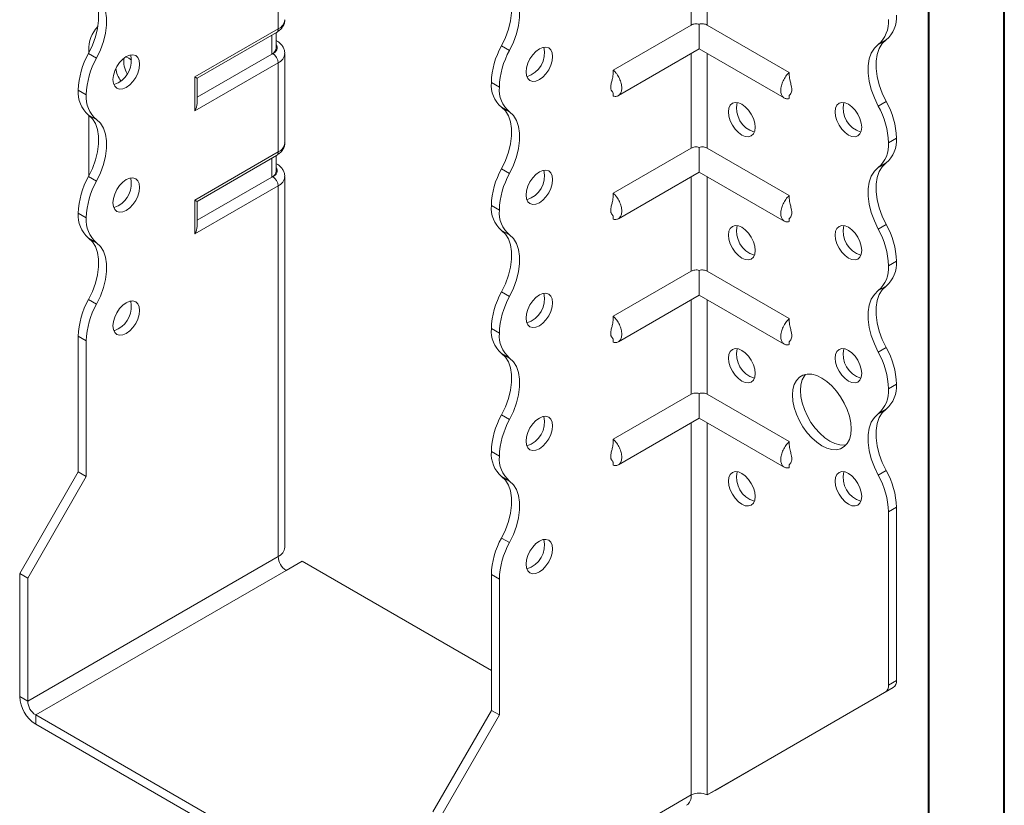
# Model space of a CAD drawing. Header units: millimetres. Extents: x 0 to 210, y 0 to 297.
# Tile 3 of 6: x 145 to 210, y 55 to 107. Entities that reach past the tile are written whole.
import ezdxf

# ---------------------------------------------------------------- set-up
doc = ezdxf.new("R2010")
doc.units = ezdxf.units.MM

msp = doc.modelspace()

# ---------------------------------------------------------------- linework, layer by layer
at = {"color": 7, "linetype": 'Continuous', "lineweight": 40}
for p, q in [((210.079, 0.215), (210.079, 297.215)), ((205.079, 5.215), (205.079, 292.215))]:
    msp.add_line(p, q, dxfattribs=at)
at = {"color": 7, "linetype": 'Continuous', "lineweight": 15}
for p, q in [((189.31, 112.863), (189.31, 106.587)), ((190.37, 106.587), (190.37, 112.863)), ((161.909, 106.333), (161.909, 112.253)), ((189.31, 106.587), (184.137, 103.601)), ((189.84, 106.642), (189.84, 105.004)), ((190.37, 106.587), (195.815, 103.444)), ((156.383, 103.143), (161.909, 106.333)), ((156.53, 103.058), (161.806, 106.104)), ((161.49, 104.662), (161.49, 105.922)), ((161.783, 105.07), (161.783, 106.091)), ((161.806, 105.541), (161.783, 105.555)), ((161.806, 105.541), (161.783, 105.552)), ((176.727, 105.216), (177.257, 104.91)), ((202.246, 105.604), (201.716, 105.298)), ((149.326, 104.703), (149.857, 104.397)), ((149.358, 104.904), (149.358, 104.763)), ((161.49, 104.662), (156.53, 101.799)), ((161.556, 104.7), (161.49, 104.662)), ((162.349, 98.78), (162.349, 104.7)), ((184.475, 101.907), (189.84, 105.004)), ((189.31, 104.698), (189.31, 98.422)), ((189.84, 105.004), (195.477, 101.75)), ((190.37, 98.422), (190.37, 104.698)), ((161.909, 104.088), (156.383, 100.898)), ((161.909, 98.168), (161.909, 104.088)), ((156.383, 100.898), (156.383, 103.143)), ((156.53, 101.39), (156.53, 103.058)), ((176.582, 102.479), (176.052, 102.785)), ((176.052, 102.784), (176.052, 102.785)), ((176.052, 102.784), (176.582, 102.478)), ((149.182, 101.966), (148.651, 102.273)), ((148.651, 102.271), (148.651, 102.273)), ((148.651, 102.271), (149.182, 101.965)), ((149.182, 101.965), (149.182, 101.966)), ((176.582, 102.478), (176.582, 102.479)), ((184.137, 102.096), (184.137, 101.873)), ((195.815, 101.933), (195.815, 101.716)), ((201.716, 101.215), (202.246, 101.521)), ((149.857, 100.315), (149.326, 100.621)), ((149.358, 100.597), (149.358, 96.598)), ((177.257, 100.827), (176.727, 101.134)), ((202.922, 99.09), (202.391, 98.784)), ((202.391, 98.783), (202.922, 99.089)), ((202.391, 98.784), (202.391, 98.783)), ((202.922, 99.09), (202.922, 99.089)), ((156.383, 94.978), (161.909, 98.168)), ((189.31, 98.422), (184.137, 95.436)), ((189.84, 98.476), (189.84, 96.839)), ((190.37, 98.422), (195.815, 95.279)), ((156.53, 94.893), (161.806, 97.939)), ((161.49, 96.496), (161.49, 97.756)), ((161.783, 96.905), (161.783, 97.925)), ((161.806, 97.376), (161.783, 97.389)), ((161.806, 97.376), (161.783, 97.387)), ((202.247, 97.439), (201.716, 97.133)), ((176.727, 97.051), (177.257, 96.744)), ((184.475, 93.742), (189.84, 96.839)), ((189.84, 96.839), (195.477, 93.584)), ((149.326, 96.537), (149.857, 96.231)), ((161.49, 96.496), (156.53, 93.633)), ((161.556, 96.535), (161.49, 96.496)), ((162.349, 71.936), (162.349, 96.535)), ((189.31, 96.533), (189.31, 90.257)), ((190.37, 90.257), (190.37, 96.533)), ((161.909, 95.922), (156.383, 92.732)), ((161.909, 71.324), (161.909, 95.922)), ((156.383, 92.732), (156.383, 94.978)), ((156.53, 93.225), (156.53, 94.893)), ((149.182, 93.801), (148.651, 94.107)), ((148.651, 94.107), (149.182, 93.801)), ((148.651, 94.107), (148.651, 94.107)), ((176.582, 94.313), (176.052, 94.619)), ((176.052, 94.619), (176.582, 94.313)), ((176.052, 94.619), (176.052, 94.619)), ((176.582, 94.313), (176.582, 94.313)), ((149.182, 93.801), (149.182, 93.801)), ((184.137, 93.93), (184.137, 93.708)), ((195.815, 93.768), (195.815, 93.551)), ((177.257, 92.662), (176.727, 92.968)), ((201.716, 93.049), (202.247, 93.355)), ((149.857, 92.149), (149.326, 92.455)), ((202.922, 90.925), (202.391, 90.619)), ((202.391, 90.618), (202.922, 90.924)), ((202.922, 90.925), (202.922, 90.924)), ((189.31, 90.257), (184.137, 87.271)), ((189.84, 90.311), (189.84, 88.673)), ((190.37, 90.257), (195.815, 87.114)), ((202.391, 90.619), (202.391, 90.618)), ((176.727, 88.885), (177.257, 88.579)), ((202.247, 89.273), (201.716, 88.967)), ((149.326, 88.372), (149.857, 88.066)), ((152.152, 88.223), (152.122, 88.277)), ((184.475, 85.576), (189.84, 88.673)), ((189.31, 88.367), (189.31, 82.091)), ((189.84, 88.673), (195.477, 85.419)), ((190.37, 82.091), (190.37, 88.367)), ((176.582, 86.149), (176.052, 86.455)), ((176.052, 86.453), (176.052, 86.455)), ((176.052, 86.453), (176.582, 86.147)), ((149.182, 85.635), (148.651, 85.941)), ((148.651, 76.939), (148.651, 85.941)), ((149.182, 76.633), (149.182, 85.635)), ((176.582, 86.147), (176.582, 86.149)), ((184.137, 85.765), (184.137, 85.542)), ((195.815, 85.602), (195.815, 85.385)), ((201.716, 84.884), (202.247, 85.19)), ((177.257, 84.497), (176.727, 84.803)), ((202.922, 82.76), (202.391, 82.454)), ((202.391, 82.452), (202.922, 82.759)), ((202.391, 82.454), (202.391, 82.452)), ((202.922, 82.76), (202.922, 82.759)), ((189.31, 82.091), (184.137, 79.105)), ((189.84, 82.146), (189.84, 80.508)), ((190.37, 82.091), (195.815, 78.948)), ((202.247, 81.108), (201.716, 80.802)), ((176.727, 80.719), (177.257, 80.413)), ((184.475, 77.411), (189.84, 80.508)), ((189.84, 80.508), (195.477, 77.254)), ((189.31, 80.202), (189.31, 55.506)), ((190.37, 55.506), (190.37, 80.202)), ((176.582, 77.983), (176.052, 78.289)), ((176.052, 78.289), (176.582, 77.983)), ((176.052, 78.289), (176.052, 78.289)), ((176.582, 77.983), (176.582, 77.983)), ((184.137, 77.6), (184.137, 77.377)), ((195.815, 77.437), (195.815, 77.22)), ((144.762, 70.203), (148.651, 76.939)), ((145.292, 69.897), (149.182, 76.633)), ((149.182, 76.633), (148.651, 76.939)), ((177.257, 76.331), (176.727, 76.637)), ((201.716, 76.718), (202.247, 77.024)), ((202.922, 74.594), (202.391, 74.288)), ((202.922, 74.594), (202.922, 63.092)), ((202.391, 74.288), (202.391, 62.786)), ((176.727, 72.554), (177.257, 72.248)), ((161.909, 71.324), (145.292, 61.731)), ((162.44, 70.405), (163.5, 71.018)), ((176.052, 63.772), (163.5, 71.018)), ((144.762, 70.203), (145.292, 69.897)), ((144.762, 62.037), (144.762, 70.203)), ((145.292, 61.731), (145.292, 69.897)), ((145.823, 60.813), (162.44, 70.405)), ((176.582, 69.817), (176.052, 70.123)), ((176.052, 61.121), (176.052, 70.123)), ((176.582, 60.815), (176.582, 69.817)), ((202.391, 62.786), (202.922, 63.092)), ((190.37, 55.506), (202.184, 62.328)), ((190.901, 55.812), (202.715, 62.634)), ((202.715, 62.634), (202.184, 62.328)), ((144.762, 62.037), (145.292, 61.731)), ((171.632, 45.913), (145.823, 60.813)), ((145.823, 60.813), (145.823, 60.2)), ((172.162, 54.385), (176.052, 61.121)), ((172.693, 54.079), (176.582, 60.815)), ((176.052, 61.121), (176.582, 60.815)), ((171.632, 45.301), (145.823, 60.2)), ((190.37, 55.506), (190.901, 55.812)), ((172.693, 45.913), (189.31, 55.506)), ((189.31, 55.506), (189.31, 55.506))]:
    msp.add_line(p, q, dxfattribs=at)
at = {"color": 7, "linetype": 'Continuous', "lineweight": 15, "flags": 128}
for points in [[(176.727, 105.216), (176.986, 105.761), (177.187, 106.316), (177.324, 106.865), (177.393, 107.394), (177.393, 107.89), (177.324, 108.34), (177.187, 108.731), (176.986, 109.054), (176.727, 109.299)], [(149.326, 108.786), (149.586, 108.541), (149.787, 108.218), (149.924, 107.827), (149.993, 107.377), (149.993, 106.881), (149.924, 106.352), (149.787, 105.802), (149.586, 105.248), (149.326, 104.703)], [(149.857, 104.397), (150.116, 104.942), (150.317, 105.496), (150.454, 106.045), (150.523, 106.575), (150.523, 107.071), (150.454, 107.521), (150.317, 107.912), (150.116, 108.234), (149.857, 108.48)], [(177.257, 104.91), (177.517, 105.455), (177.718, 106.009), (177.854, 106.559), (177.924, 107.088), (177.924, 107.584), (177.854, 108.034), (177.717, 108.425), (177.517, 108.747), (177.257, 108.993)], [(201.716, 101.215), (201.457, 101.76), (201.256, 102.314), (201.119, 102.864), (201.049, 103.393), (201.049, 103.889), (201.119, 104.339), (201.256, 104.73), (201.457, 105.052), (201.716, 105.298)], [(202.246, 105.604), (201.987, 105.358), (201.786, 105.036), (201.649, 104.645), (201.58, 104.195), (201.58, 103.699), (201.649, 103.17), (201.786, 102.621), (201.987, 102.066), (202.246, 101.521)], [(151.833, 104.497), (151.604, 104.33), (151.391, 104.105), (151.208, 103.837), (151.068, 103.545), (150.979, 103.247), (150.949, 102.966), (150.979, 102.719), (151.068, 102.524), (151.208, 102.394), (151.391, 102.337), (151.604, 102.358), (151.833, 102.455), (152.062, 102.622), (152.275, 102.847), (152.458, 103.115), (152.599, 103.408), (152.687, 103.705), (152.717, 103.986), (152.687, 104.233), (152.599, 104.428), (152.458, 104.559), (152.275, 104.615), (152.062, 104.594), (151.833, 104.497)], [(179.234, 105.01), (179.005, 104.843), (178.792, 104.618), (178.609, 104.35), (178.468, 104.058), (178.38, 103.76), (178.35, 103.479), (178.38, 103.232), (178.468, 103.037), (178.609, 102.907), (178.792, 102.85), (179.005, 102.871), (179.234, 102.968), (179.462, 103.135), (179.675, 103.36), (179.859, 103.628), (179.999, 103.921), (180.087, 104.218), (180.117, 104.499), (180.087, 104.746), (179.999, 104.941), (179.859, 105.072), (179.675, 105.128), (179.462, 105.107), (179.234, 105.01)], [(152.187, 104.27), (152.01, 104.393), (151.809, 104.482)], [(151.303, 102.762), (151.074, 102.664), (151.002, 102.649)], [(156.383, 103.143), (156.439, 103.111), (156.483, 103.085), (156.513, 103.068), (156.528, 103.06), (156.53, 103.058)], [(191.785, 100.824), (191.815, 101.071), (191.903, 101.266), (192.044, 101.396), (192.227, 101.453), (192.44, 101.432), (192.669, 101.335), (192.897, 101.168), (193.111, 100.943), (193.294, 100.675), (193.434, 100.382), (193.522, 100.085), (193.552, 99.804), (193.522, 99.557), (193.434, 99.362), (193.294, 99.231), (193.111, 99.175), (192.897, 99.196), (192.669, 99.293), (192.44, 99.46), (192.227, 99.685), (192.044, 99.953), (191.903, 100.245), (191.815, 100.543), (191.785, 100.824)], [(198.856, 100.825), (198.886, 101.072), (198.974, 101.267), (199.115, 101.397), (199.298, 101.454), (199.511, 101.433), (199.74, 101.335), (199.968, 101.168), (200.182, 100.943), (200.365, 100.675), (200.505, 100.383), (200.593, 100.086), (200.624, 99.804), (200.593, 99.558), (200.505, 99.362), (200.365, 99.232), (200.182, 99.176), (199.968, 99.197), (199.74, 99.294), (199.511, 99.461), (199.298, 99.686), (199.115, 99.954), (198.974, 100.246), (198.886, 100.543), (198.856, 100.825)], [(149.326, 100.621), (149.586, 100.375), (149.787, 100.053), (149.924, 99.662), (149.993, 99.212), (149.993, 98.716), (149.924, 98.186), (149.787, 97.637), (149.586, 97.082), (149.326, 96.537)], [(176.727, 97.051), (176.986, 97.596), (177.187, 98.15), (177.324, 98.699), (177.393, 99.229), (177.393, 99.725), (177.324, 100.175), (177.187, 100.566), (176.986, 100.888), (176.727, 101.134)], [(177.257, 96.744), (177.517, 97.29), (177.718, 97.844), (177.854, 98.393), (177.924, 98.923), (177.924, 99.419), (177.854, 99.868), (177.717, 100.26), (177.517, 100.582), (177.257, 100.827)], [(149.857, 96.231), (150.116, 96.776), (150.317, 97.331), (150.454, 97.88), (150.523, 98.41), (150.523, 98.906), (150.454, 99.355), (150.317, 99.747), (150.116, 100.069), (149.857, 100.315)], [(202.247, 97.439), (201.987, 97.193), (201.786, 96.871), (201.649, 96.479), (201.58, 96.03), (201.58, 95.534), (201.649, 95.004), (201.786, 94.455), (201.987, 93.9), (202.247, 93.355)], [(179.234, 96.844), (179.005, 96.677), (178.792, 96.452), (178.609, 96.185), (178.468, 95.892), (178.38, 95.595), (178.35, 95.313), (178.38, 95.067), (178.468, 94.871), (178.609, 94.741), (178.792, 94.685), (179.005, 94.706), (179.234, 94.803), (179.462, 94.97), (179.675, 95.195), (179.859, 95.463), (179.999, 95.755), (180.087, 96.052), (180.117, 96.334), (180.087, 96.581), (179.999, 96.776), (179.859, 96.906), (179.675, 96.963), (179.462, 96.942), (179.234, 96.844)], [(201.716, 93.049), (201.457, 93.594), (201.256, 94.149), (201.119, 94.698), (201.049, 95.228), (201.049, 95.724), (201.119, 96.173), (201.256, 96.565), (201.457, 96.887), (201.716, 97.133)], [(151.833, 96.331), (151.604, 96.165), (151.391, 95.94), (151.208, 95.672), (151.068, 95.379), (150.979, 95.082), (150.949, 94.801), (150.979, 94.554), (151.068, 94.359), (151.208, 94.228), (151.391, 94.172), (151.604, 94.193), (151.833, 94.29), (152.062, 94.457), (152.275, 94.682), (152.458, 94.95), (152.599, 95.242), (152.687, 95.539), (152.717, 95.821), (152.687, 96.068), (152.599, 96.263), (152.458, 96.393), (152.275, 96.45), (152.062, 96.429), (151.833, 96.331)], [(151.303, 94.596), (151.074, 94.499), (151.002, 94.484)], [(176.727, 88.885), (176.986, 89.43), (177.187, 89.984), (177.324, 90.534), (177.393, 91.063), (177.393, 91.559), (177.324, 92.009), (177.187, 92.4), (176.986, 92.723), (176.727, 92.968)], [(191.785, 92.659), (191.815, 92.906), (191.903, 93.101), (192.044, 93.231), (192.227, 93.288), (192.44, 93.266), (192.669, 93.169), (192.897, 93.002), (193.111, 92.777), (193.294, 92.509), (193.434, 92.217), (193.522, 91.92), (193.552, 91.638), (193.522, 91.391), (193.434, 91.196), (193.294, 91.066), (193.111, 91.009), (192.897, 91.031), (192.669, 91.128), (192.44, 91.295), (192.227, 91.52), (192.044, 91.788), (191.903, 92.08), (191.815, 92.377), (191.785, 92.659)], [(198.856, 92.659), (198.886, 92.906), (198.974, 93.101), (199.115, 93.232), (199.298, 93.288), (199.511, 93.267), (199.74, 93.17), (199.968, 93.003), (200.182, 92.778), (200.365, 92.51), (200.505, 92.218), (200.593, 91.92), (200.624, 91.639), (200.593, 91.392), (200.505, 91.197), (200.365, 91.067), (200.182, 91.01), (199.968, 91.031), (199.74, 91.128), (199.511, 91.295), (199.298, 91.52), (199.115, 91.788), (198.974, 92.081), (198.886, 92.378), (198.856, 92.659)], [(149.326, 92.455), (149.586, 92.21), (149.787, 91.887), (149.924, 91.496), (149.993, 91.047), (149.993, 90.55), (149.924, 90.021), (149.787, 89.472), (149.586, 88.917), (149.326, 88.372)], [(149.857, 88.066), (150.116, 88.611), (150.317, 89.166), (150.454, 89.715), (150.523, 90.244), (150.523, 90.74), (150.454, 91.19), (150.317, 91.581), (150.116, 91.903), (149.857, 92.149)], [(177.257, 88.579), (177.517, 89.124), (177.717, 89.678), (177.854, 90.228), (177.924, 90.757), (177.924, 91.253), (177.854, 91.703), (177.717, 92.094), (177.517, 92.417), (177.257, 92.662)], [(201.716, 84.884), (201.457, 85.429), (201.256, 85.983), (201.119, 86.533), (201.049, 87.062), (201.049, 87.558), (201.119, 88.008), (201.256, 88.399), (201.457, 88.722), (201.716, 88.967)], [(202.247, 89.273), (201.987, 89.028), (201.786, 88.705), (201.649, 88.314), (201.58, 87.865), (201.58, 87.368), (201.649, 86.839), (201.786, 86.289), (201.987, 85.735), (202.247, 85.19)], [(151.833, 88.166), (151.604, 87.999), (151.391, 87.774), (151.208, 87.506), (151.068, 87.214), (150.979, 86.917), (150.949, 86.635), (150.979, 86.388), (151.068, 86.193), (151.208, 86.063), (151.391, 86.006), (151.604, 86.027), (151.833, 86.125), (152.062, 86.292), (152.275, 86.517), (152.458, 86.784), (152.599, 87.077), (152.687, 87.374), (152.717, 87.656), (152.687, 87.902), (152.599, 88.098), (152.458, 88.228), (152.275, 88.284), (152.062, 88.263), (151.833, 88.166)], [(179.234, 88.679), (179.005, 88.512), (178.792, 88.287), (178.609, 88.019), (178.468, 87.727), (178.38, 87.43), (178.35, 87.148), (178.38, 86.901), (178.468, 86.706), (178.609, 86.576), (178.792, 86.519), (179.005, 86.54), (179.234, 86.638), (179.462, 86.804), (179.675, 87.029), (179.859, 87.297), (179.999, 87.59), (180.087, 87.887), (180.117, 88.169), (180.087, 88.415), (179.999, 88.61), (179.859, 88.741), (179.675, 88.797), (179.462, 88.776), (179.234, 88.679)], [(151.303, 86.431), (151.074, 86.334), (151.002, 86.318)], [(191.785, 84.493), (191.815, 84.74), (191.903, 84.935), (192.044, 85.066), (192.227, 85.122), (192.44, 85.101), (192.669, 85.004), (192.897, 84.837), (193.111, 84.612), (193.294, 84.344), (193.434, 84.052), (193.522, 83.754), (193.552, 83.473), (193.522, 83.226), (193.434, 83.031), (193.294, 82.901), (193.111, 82.844), (192.897, 82.865), (192.669, 82.962), (192.44, 83.129), (192.227, 83.354), (192.044, 83.622), (191.903, 83.915), (191.815, 84.212), (191.785, 84.493)], [(198.856, 84.494), (198.886, 84.741), (198.974, 84.936), (199.115, 85.066), (199.298, 85.123), (199.511, 85.102), (199.74, 85.004), (199.968, 84.838), (200.182, 84.613), (200.365, 84.345), (200.505, 84.052), (200.593, 83.755), (200.624, 83.474), (200.593, 83.227), (200.505, 83.032), (200.365, 82.901), (200.182, 82.845), (199.968, 82.866), (199.74, 82.963), (199.511, 83.13), (199.298, 83.355), (199.115, 83.623), (198.974, 83.915), (198.886, 84.212), (198.856, 84.494)], [(176.727, 80.719), (176.986, 81.265), (177.187, 81.819), (177.324, 82.368), (177.393, 82.898), (177.393, 83.394), (177.324, 83.844), (177.187, 84.235), (176.986, 84.557), (176.727, 84.803)], [(177.257, 80.413), (177.517, 80.958), (177.717, 81.513), (177.854, 82.062), (177.924, 82.592), (177.924, 83.088), (177.854, 83.537), (177.717, 83.929), (177.517, 84.251), (177.257, 84.497)], [(196.027, 82.044), (196.057, 82.417), (196.145, 82.744), (196.288, 83.016), (196.482, 83.225), (196.722, 83.363), (197, 83.427), (197.307, 83.416), (197.634, 83.328), (197.972, 83.167), (198.31, 82.938), (198.637, 82.648), (198.944, 82.305), (199.222, 81.92), (199.461, 81.505), (199.656, 81.072), (199.799, 80.635), (199.887, 80.206), (199.916, 79.799), (199.887, 79.426), (199.799, 79.099), (199.656, 78.827), (199.461, 78.618), (199.222, 78.48), (198.944, 78.416), (198.637, 78.428), (198.31, 78.515), (197.972, 78.676), (197.634, 78.905), (197.307, 79.195), (197, 79.538), (196.722, 79.923), (196.482, 80.338), (196.288, 80.771), (196.145, 81.208), (196.057, 81.637), (196.027, 82.044)], [(196.888, 83.412), (196.818, 83.323), (196.675, 83.051), (196.587, 82.723), (196.558, 82.35), (196.587, 81.943), (196.675, 81.515), (196.818, 81.077), (197.013, 80.644), (197.252, 80.229), (197.53, 79.844), (197.837, 79.502), (198.165, 79.211), (198.502, 78.982), (198.84, 78.821), (199.167, 78.734), (199.474, 78.722), (199.586, 78.738)], [(202.247, 81.108), (201.987, 80.862), (201.786, 80.54), (201.649, 80.149), (201.58, 79.699), (201.58, 79.203), (201.649, 78.673), (201.786, 78.124), (201.987, 77.57), (202.247, 77.024)], [(179.234, 80.514), (179.005, 80.347), (178.792, 80.122), (178.609, 79.854), (178.468, 79.561), (178.38, 79.264), (178.35, 78.983), (178.38, 78.736), (178.468, 78.541), (178.609, 78.41), (178.792, 78.354), (179.005, 78.375), (179.234, 78.472), (179.462, 78.639), (179.675, 78.864), (179.859, 79.132), (179.999, 79.424), (180.087, 79.722), (180.117, 80.003), (180.087, 80.25), (179.999, 80.445), (179.859, 80.575), (179.675, 80.632), (179.462, 80.611), (179.234, 80.514)], [(201.716, 76.718), (201.457, 77.263), (201.256, 77.818), (201.119, 78.367), (201.049, 78.897), (201.049, 79.393), (201.119, 79.843), (201.256, 80.234), (201.457, 80.556), (201.716, 80.802)], [(176.727, 72.554), (176.986, 73.099), (177.187, 73.654), (177.324, 74.203), (177.393, 74.733), (177.393, 75.229), (177.324, 75.678), (177.187, 76.069), (176.986, 76.392), (176.727, 76.637)], [(191.785, 76.328), (191.815, 76.575), (191.903, 76.77), (192.044, 76.9), (192.227, 76.957), (192.44, 76.936), (192.669, 76.838), (192.897, 76.672), (193.111, 76.446), (193.294, 76.179), (193.434, 75.886), (193.522, 75.589), (193.552, 75.307), (193.522, 75.061), (193.434, 74.865), (193.294, 74.735), (193.111, 74.679), (192.897, 74.7), (192.669, 74.797), (192.44, 74.964), (192.227, 75.189), (192.044, 75.457), (191.903, 75.749), (191.815, 76.046), (191.785, 76.328)], [(198.856, 76.329), (198.886, 76.575), (198.974, 76.771), (199.115, 76.901), (199.298, 76.957), (199.511, 76.936), (199.74, 76.839), (199.968, 76.672), (200.182, 76.447), (200.365, 76.179), (200.505, 75.887), (200.593, 75.59), (200.624, 75.308), (200.593, 75.061), (200.505, 74.866), (200.365, 74.736), (200.182, 74.679), (199.968, 74.7), (199.74, 74.798), (199.511, 74.965), (199.298, 75.19), (199.115, 75.457), (198.974, 75.75), (198.886, 76.047), (198.856, 76.329)], [(177.257, 72.248), (177.517, 72.793), (177.718, 73.348), (177.854, 73.897), (177.924, 74.426), (177.924, 74.922), (177.854, 75.372), (177.718, 75.763), (177.517, 76.086), (177.257, 76.331)], [(179.234, 72.348), (179.005, 72.181), (178.792, 71.956), (178.609, 71.688), (178.468, 71.396), (178.38, 71.099), (178.35, 70.817), (178.38, 70.57), (178.468, 70.375), (178.609, 70.245), (178.792, 70.188), (179.005, 70.209), (179.234, 70.307), (179.462, 70.474), (179.675, 70.699), (179.859, 70.967), (179.999, 71.259), (180.087, 71.556), (180.117, 71.838), (180.087, 72.084), (179.999, 72.28), (179.859, 72.41), (179.675, 72.466), (179.462, 72.445), (179.234, 72.348)]]:
    msp.add_lwpolyline(points, dxfattribs=at)
at = {"color": 7, "linetype": 'Continuous', "lineweight": 15}
for centre, radius, start, end in [((200.968, 107.09), 1.96, 310.68797, 4.83571), ((151.36, 105.06), 2.008, 134.70158, 184.47927), ((161.598, 107.02), 0.754, 294.37466, 354.3052), ((200.438, 106.784), 1.96, 310.68797, 4.83571), ((161.664, 106.306), 0.246, 305.01333, 6.29885), ((161.407, 105.104), 0.431, 290.26685, 29.20572), ((181.361, 102.62), 5.312, 150.73691, 178.21768), ((153.957, 102.107), 5.308, 150.73258, 178.21727), ((150.432, 104.264), 1.737, 300.09623, 11.47264), ((161.282, 105.12), 0.503, 294.37466, 354.3052), ((161.142, 104.053), 0.768, 2.60548, 57.39452), ((161.613, 104.764), 0.738, 293.67019, 355.27271), ((181.891, 102.313), 5.312, 150.73691, 178.21768), ((177.935, 104.739), 1.645, 286.50732, 13.49805), ((154.487, 101.801), 5.308, 150.73258, 178.21727), ((153.251, 104.182), 1.589, 172.49112, 211.152), ((153.088, 104.004), 1.973, 188.68352, 214.85578), ((178.003, 102.619), 1.959, 175.16254, 229.32327), ((150.603, 102.106), 1.959, 175.16254, 229.32327), ((151.133, 101.8), 1.959, 175.16254, 229.32327), ((178.534, 102.313), 1.959, 175.16254, 229.32327), ((193.967, 101.063), 1.645, 166.50195, 253.49268), ((201.038, 101.064), 1.645, 166.50195, 253.49268), ((197.612, 98.925), 5.312, 1.78232, 29.26309), ((197.082, 98.618), 5.312, 1.78232, 29.26309), ((161.598, 98.855), 0.754, 294.37466, 354.3052), ((200.44, 98.618), 1.959, 310.67673, 4.83746), ((200.97, 98.924), 1.959, 310.67673, 4.83746), ((161.664, 98.141), 0.246, 305.01333, 6.29885), ((161.282, 96.955), 0.503, 294.37466, 354.3052), ((161.407, 96.939), 0.431, 290.26685, 29.20572), ((181.361, 94.454), 5.312, 150.73691, 178.21768), ((181.891, 94.148), 5.312, 150.73691, 178.21768), ((177.935, 96.573), 1.645, 286.50732, 13.49805), ((153.957, 93.942), 5.308, 150.73258, 178.21727), ((154.487, 93.636), 5.308, 150.73258, 178.21727), ((150.432, 96.099), 1.737, 300.09623, 11.47264), ((161.142, 95.887), 0.768, 2.60548, 57.39452), ((161.613, 96.598), 0.738, 293.67019, 355.27271), ((150.604, 93.941), 1.96, 175.16429, 229.31203), ((178.003, 94.454), 1.959, 175.16254, 229.32327), ((178.534, 94.148), 1.959, 175.16254, 229.32327), ((151.135, 93.635), 1.96, 175.16429, 229.31203), ((193.967, 92.898), 1.645, 166.50195, 253.49268), ((201.038, 92.899), 1.645, 166.50195, 253.49268), ((197.085, 90.454), 5.308, 1.78273, 29.26742), ((197.616, 90.76), 5.308, 1.78273, 29.26742), ((200.97, 90.759), 1.959, 310.67673, 4.83746), ((200.44, 90.453), 1.959, 310.67673, 4.83746), ((181.357, 86.29), 5.308, 150.73258, 178.21727), ((153.96, 85.776), 5.312, 150.73691, 178.21768), ((150.432, 87.933), 1.737, 300.09623, 11.47264), ((181.888, 85.983), 5.308, 150.73258, 178.21727), ((177.935, 88.408), 1.645, 286.50732, 13.49805), ((154.491, 85.47), 5.312, 150.73691, 178.21768), ((178.003, 86.288), 1.959, 175.16254, 229.32327), ((178.534, 85.982), 1.959, 175.16254, 229.32327), ((193.967, 84.733), 1.645, 166.50195, 253.49268), ((201.038, 84.733), 1.645, 166.50195, 253.49268), ((197.616, 82.595), 5.308, 1.78273, 29.26742), ((197.085, 82.288), 5.308, 1.78273, 29.26742), ((200.44, 82.287), 1.959, 310.67673, 4.83746), ((200.97, 82.593), 1.959, 310.67673, 4.83746), ((181.357, 78.124), 5.308, 150.73258, 178.21727), ((181.888, 77.818), 5.308, 150.73258, 178.21727), ((177.935, 80.242), 1.645, 286.50732, 13.49805), ((178.005, 78.124), 1.96, 175.16429, 229.31203), ((178.535, 77.817), 1.96, 175.16429, 229.31203), ((193.967, 76.567), 1.645, 166.50195, 253.49268), ((201.038, 76.568), 1.645, 166.50195, 253.49268), ((197.085, 74.123), 5.308, 1.78273, 29.26742), ((197.616, 74.429), 5.308, 1.78273, 29.26742), ((181.361, 69.958), 5.312, 150.73691, 178.21768), ((161.598, 72.011), 0.754, 294.37466, 354.3052), ((181.891, 69.652), 5.312, 150.73691, 178.21768), ((177.935, 72.077), 1.645, 286.50732, 13.49805), ((163.061, 71.376), 1.153, 182.60548, 237.39452), ((201.891, 62.737), 0.503, 305.69804, 5.62038), ((202.421, 63.043), 0.503, 305.69804, 5.62038), ((147.065, 62.142), 2.305, 182.60548, 237.39452), ((146.444, 61.784), 1.153, 182.60548, 237.39452), ((189.84, 54.482), 1.153, 62.60967, 117.39033), ((188.575, 55.425), 0.739, 305.01333, 6.29885)]:
    msp.add_arc(centre, radius, start, end, dxfattribs=at)
for centre, major_axis, ratio, start_param, end_param in [((156.03, 101.102), (0.354, 0.612), 0.577335, 4.71243, 5.497828), ((156.03, 95.182), (0.5, -0.289), 0.00007, 0.000041, 0.785439), ((156.03, 92.936), (0.354, 0.612), 0.577335, 4.71243, 5.497828)]:
    msp.add_ellipse(centre, major_axis=major_axis, ratio=ratio, start_param=start_param, end_param=end_param, dxfattribs=at)
for points, knots in [([(161.806, 106.104), (161.857, 106.136), (161.985, 106.217), (162.151, 106.379), (162.281, 106.593), (162.348, 106.787), (162.341, 106.904), (162.339, 106.942)], [0, 0, 0, 0, 0.167099, 0.42236, 0.661318, 0.891776, 1, 1, 1, 1]), ([(189.84, 106.642), (189.794, 106.656), (189.746, 106.665), (189.65, 106.673), (189.603, 106.673), (189.466, 106.656), (189.381, 106.628), (189.31, 106.587)], [0, 0, 0, 0, 0.25, 0.25, 0.5, 0.5, 1, 1, 1, 1]), ([(190.37, 106.587), (190.335, 106.608), (190.296, 106.625), (190.213, 106.652), (190.169, 106.662), (190.032, 106.678), (189.934, 106.671), (189.84, 106.642)], [0, 0, 0, 0, 0.25, 0.25, 0.5, 0.5, 1, 1, 1, 1]), ([(162.339, 104.703), (162.34, 104.75), (162.344, 104.878), (162.27, 105.078), (162.135, 105.284), (161.973, 105.437), (161.853, 105.512), (161.806, 105.541)], [0, 0, 0, 0, 0.133359, 0.369547, 0.602888, 0.846084, 1, 1, 1, 1]), ([(184.137, 103.398), (184.124, 103.28), (184.101, 103.082), (184.032, 102.842), (183.991, 102.664), (183.968, 102.512), (183.973, 102.379), (183.997, 102.289), (184.035, 102.208), (184.102, 102.145), (184.125, 102.101), (184.137, 102.077)], [0, 0, 0, 0, 0.183504, 0.31194, 0.386743, 0.467744, 0.560177, 0.6132, 0.6742, 0.824602, 1, 1, 1, 1]), ([(184.137, 101.873), (184.177, 101.863), (184.218, 101.857), (184.294, 101.855), (184.331, 101.858), (184.4, 101.872), (184.432, 101.884), (184.493, 101.916), (184.521, 101.936), (184.571, 101.984), (184.594, 102.012), (184.633, 102.075), (184.65, 102.111), (184.676, 102.187), (184.686, 102.228), (184.7, 102.315), (184.703, 102.362), (184.703, 102.459), (184.7, 102.509), (184.686, 102.612), (184.676, 102.665), (184.636, 102.827), (184.597, 102.935), (184.495, 103.149), (184.435, 103.251), (184.331, 103.394), (184.294, 103.439), (184.217, 103.525), (184.177, 103.564), (184.137, 103.601)], [0, 0, 0, 0, 0.0625, 0.0625, 0.125, 0.125, 0.1875, 0.1875, 0.25, 0.25, 0.3125, 0.3125, 0.375, 0.375, 0.4375, 0.4375, 0.5, 0.5, 0.5625, 0.5625, 0.625, 0.625, 0.75, 0.75, 0.875, 0.875, 0.9375, 0.9375, 1, 1, 1, 1]), ([(195.815, 103.444), (195.775, 103.407), (195.735, 103.368), (195.659, 103.283), (195.622, 103.237), (195.553, 103.142), (195.521, 103.093), (195.46, 102.992), (195.432, 102.939), (195.381, 102.832), (195.359, 102.779), (195.32, 102.671), (195.303, 102.616), (195.276, 102.509), (195.267, 102.456), (195.253, 102.353), (195.25, 102.302), (195.25, 102.157), (195.263, 102.069), (195.316, 101.915), (195.356, 101.852), (195.457, 101.755), (195.517, 101.723), (195.622, 101.7), (195.658, 101.697), (195.735, 101.7), (195.775, 101.705), (195.815, 101.716)], [0, 0, 0, 0, 0.0625, 0.0625, 0.125, 0.125, 0.1875, 0.1875, 0.25, 0.25, 0.3125, 0.3125, 0.375, 0.375, 0.4375, 0.4375, 0.5, 0.5, 0.625, 0.625, 0.75, 0.75, 0.875, 0.875, 0.9375, 0.9375, 1, 1, 1, 1]), ([(195.82, 101.923), (195.823, 101.923), (195.829, 101.923), (195.878, 101.982), (195.939, 102.086), (195.974, 102.196), (195.982, 102.298), (195.978, 102.414), (195.941, 102.612), (195.856, 102.894), (195.83, 103.118), (195.815, 103.24)], [0, 0, 0, 0, 0.08308, 0.205474, 0.3297739, 0.4350469, 0.4818904, 0.5270815, 0.6370912, 0.80214, 1, 1, 1, 1]), ([(161.806, 97.939), (161.857, 97.971), (161.985, 98.051), (162.151, 98.214), (162.281, 98.427), (162.348, 98.621), (162.341, 98.739), (162.339, 98.776)], [0, 0, 0, 0, 0.167099, 0.42236, 0.661318, 0.891776, 1, 1, 1, 1]), ([(189.84, 98.476), (189.794, 98.491), (189.746, 98.5), (189.65, 98.508), (189.603, 98.507), (189.466, 98.491), (189.381, 98.463), (189.31, 98.422)], [0, 0, 0, 0, 0.25, 0.25, 0.5, 0.5, 1, 1, 1, 1]), ([(190.37, 98.422), (190.335, 98.442), (190.296, 98.46), (190.213, 98.487), (190.169, 98.496), (190.032, 98.513), (189.934, 98.505), (189.84, 98.476)], [0, 0, 0, 0, 0.25, 0.25, 0.5, 0.5, 1, 1, 1, 1]), ([(162.339, 96.538), (162.34, 96.584), (162.344, 96.713), (162.27, 96.913), (162.135, 97.119), (161.973, 97.271), (161.853, 97.347), (161.806, 97.376)], [0, 0, 0, 0, 0.133359, 0.369547, 0.602888, 0.846084, 1, 1, 1, 1]), ([(184.137, 93.708), (184.177, 93.697), (184.218, 93.692), (184.294, 93.689), (184.331, 93.692), (184.4, 93.707), (184.432, 93.719), (184.493, 93.75), (184.521, 93.771), (184.571, 93.819), (184.594, 93.847), (184.633, 93.91), (184.65, 93.945), (184.676, 94.022), (184.686, 94.063), (184.7, 94.15), (184.703, 94.197), (184.703, 94.294), (184.7, 94.344), (184.686, 94.447), (184.676, 94.5), (184.636, 94.661), (184.597, 94.77), (184.495, 94.983), (184.435, 95.085), (184.331, 95.228), (184.294, 95.274), (184.217, 95.359), (184.177, 95.399), (184.137, 95.436)], [0, 0, 0, 0, 0.0625, 0.0625, 0.125, 0.125, 0.1875, 0.1875, 0.25, 0.25, 0.3125, 0.3125, 0.375, 0.375, 0.4375, 0.4375, 0.5, 0.5, 0.5625, 0.5625, 0.625, 0.625, 0.75, 0.75, 0.875, 0.875, 0.9375, 0.9375, 1, 1, 1, 1]), ([(184.137, 95.232), (184.124, 95.115), (184.101, 94.916), (184.032, 94.677), (183.991, 94.499), (183.968, 94.347), (183.973, 94.213), (183.997, 94.124), (184.035, 94.043), (184.102, 93.979), (184.125, 93.935), (184.137, 93.912)], [0, 0, 0, 0, 0.183504, 0.31194, 0.386743, 0.467744, 0.560177, 0.6132, 0.6742, 0.824602, 1, 1, 1, 1]), ([(195.815, 95.279), (195.775, 95.242), (195.735, 95.202), (195.659, 95.117), (195.622, 95.071), (195.553, 94.977), (195.521, 94.928), (195.46, 94.826), (195.432, 94.773), (195.381, 94.667), (195.359, 94.613), (195.32, 94.505), (195.303, 94.451), (195.276, 94.344), (195.267, 94.291), (195.253, 94.188), (195.25, 94.137), (195.25, 93.992), (195.263, 93.903), (195.316, 93.75), (195.356, 93.686), (195.457, 93.59), (195.517, 93.558), (195.622, 93.535), (195.658, 93.532), (195.735, 93.535), (195.775, 93.54), (195.815, 93.551)], [0, 0, 0, 0, 0.0625, 0.0625, 0.125, 0.125, 0.1875, 0.1875, 0.25, 0.25, 0.3125, 0.3125, 0.375, 0.375, 0.4375, 0.4375, 0.5, 0.5, 0.625, 0.625, 0.75, 0.75, 0.875, 0.875, 0.9375, 0.9375, 1, 1, 1, 1]), ([(195.82, 93.757), (195.823, 93.757), (195.829, 93.758), (195.878, 93.817), (195.939, 93.92), (195.974, 94.031), (195.982, 94.133), (195.978, 94.249), (195.941, 94.447), (195.856, 94.729), (195.83, 94.953), (195.815, 95.075)], [0, 0, 0, 0, 0.08308, 0.205474, 0.329774, 0.435047, 0.48189, 0.527082, 0.637091, 0.80214, 1, 1, 1, 1]), ([(189.84, 90.311), (189.794, 90.325), (189.746, 90.335), (189.65, 90.343), (189.603, 90.342), (189.466, 90.326), (189.381, 90.298), (189.31, 90.257)], [0, 0, 0, 0, 0.25, 0.25, 0.5, 0.5, 1, 1, 1, 1]), ([(190.37, 90.257), (190.335, 90.277), (190.296, 90.294), (190.213, 90.321), (190.169, 90.331), (190.032, 90.347), (189.934, 90.34), (189.84, 90.311)], [0, 0, 0, 0, 0.25, 0.25, 0.5, 0.5, 1, 1, 1, 1]), ([(184.137, 87.067), (184.124, 86.95), (184.101, 86.751), (184.032, 86.512), (183.991, 86.333), (183.968, 86.181), (183.973, 86.048), (183.997, 85.958), (184.035, 85.877), (184.102, 85.814), (184.125, 85.77), (184.137, 85.746)], [0, 0, 0, 0, 0.183504, 0.31194, 0.386743, 0.467744, 0.560177, 0.6132, 0.6742, 0.824602, 1, 1, 1, 1]), ([(184.137, 85.542), (184.177, 85.532), (184.218, 85.526), (184.294, 85.524), (184.331, 85.527), (184.4, 85.542), (184.432, 85.553), (184.493, 85.585), (184.521, 85.605), (184.571, 85.654), (184.594, 85.681), (184.633, 85.744), (184.65, 85.78), (184.676, 85.856), (184.686, 85.897), (184.7, 85.985), (184.703, 86.031), (184.703, 86.128), (184.7, 86.178), (184.686, 86.281), (184.676, 86.335), (184.636, 86.496), (184.597, 86.604), (184.495, 86.818), (184.435, 86.92), (184.331, 87.063), (184.294, 87.108), (184.217, 87.194), (184.177, 87.233), (184.137, 87.271)], [0, 0, 0, 0, 0.0625, 0.0625, 0.125, 0.125, 0.1875, 0.1875, 0.25, 0.25, 0.3125, 0.3125, 0.375, 0.375, 0.4375, 0.4375, 0.5, 0.5, 0.5625, 0.5625, 0.625, 0.625, 0.75, 0.75, 0.875, 0.875, 0.9375, 0.9375, 1, 1, 1, 1]), ([(195.815, 87.114), (195.775, 87.076), (195.735, 87.037), (195.659, 86.952), (195.622, 86.906), (195.553, 86.812), (195.521, 86.762), (195.46, 86.661), (195.432, 86.608), (195.381, 86.501), (195.359, 86.448), (195.32, 86.34), (195.303, 86.285), (195.276, 86.178), (195.267, 86.126), (195.253, 86.023), (195.25, 85.972), (195.25, 85.826), (195.263, 85.738), (195.316, 85.584), (195.356, 85.521), (195.457, 85.424), (195.517, 85.392), (195.622, 85.37), (195.658, 85.367), (195.735, 85.369), (195.775, 85.375), (195.815, 85.385)], [0, 0, 0, 0, 0.0625, 0.0625, 0.125, 0.125, 0.1875, 0.1875, 0.25, 0.25, 0.3125, 0.3125, 0.375, 0.375, 0.4375, 0.4375, 0.5, 0.5, 0.625, 0.625, 0.75, 0.75, 0.875, 0.875, 0.9375, 0.9375, 1, 1, 1, 1]), ([(195.82, 85.592), (195.823, 85.592), (195.829, 85.592), (195.878, 85.652), (195.939, 85.755), (195.974, 85.865), (195.982, 85.967), (195.978, 86.083), (195.941, 86.281), (195.856, 86.563), (195.83, 86.787), (195.815, 86.91)], [0, 0, 0, 0, 0.08308, 0.205474, 0.3297739, 0.4350469, 0.4818904, 0.5270815, 0.6370912, 0.80214, 1, 1, 1, 1]), ([(189.84, 82.146), (189.794, 82.16), (189.746, 82.169), (189.65, 82.177), (189.603, 82.176), (189.466, 82.16), (189.381, 82.132), (189.31, 82.091)], [0, 0, 0, 0, 0.25, 0.25, 0.5, 0.5, 1, 1, 1, 1]), ([(190.37, 82.091), (190.335, 82.111), (190.296, 82.129), (190.213, 82.156), (190.169, 82.166), (190.032, 82.182), (189.934, 82.175), (189.84, 82.146)], [0, 0, 0, 0, 0.25, 0.25, 0.5, 0.5, 1, 1, 1, 1]), ([(184.137, 77.377), (184.177, 77.366), (184.218, 77.361), (184.294, 77.358), (184.331, 77.361), (184.4, 77.376), (184.432, 77.388), (184.493, 77.42), (184.521, 77.44), (184.571, 77.488), (184.594, 77.516), (184.633, 77.579), (184.65, 77.614), (184.676, 77.691), (184.686, 77.732), (184.7, 77.819), (184.703, 77.866), (184.703, 77.963), (184.7, 78.013), (184.686, 78.116), (184.676, 78.169), (184.636, 78.33), (184.597, 78.439), (184.495, 78.653), (184.435, 78.754), (184.331, 78.898), (184.294, 78.943), (184.217, 79.029), (184.177, 79.068), (184.137, 79.105)], [0, 0, 0, 0, 0.0625, 0.0625, 0.125, 0.125, 0.1875, 0.1875, 0.25, 0.25, 0.3125, 0.3125, 0.375, 0.375, 0.4375, 0.4375, 0.5, 0.5, 0.5625, 0.5625, 0.625, 0.625, 0.75, 0.75, 0.875, 0.875, 0.9375, 0.9375, 1, 1, 1, 1]), ([(184.137, 78.901), (184.124, 78.784), (184.101, 78.585), (184.032, 78.346), (183.991, 78.168), (183.968, 78.016), (183.973, 77.883), (183.997, 77.793), (184.035, 77.712), (184.102, 77.649), (184.125, 77.604), (184.137, 77.581)], [0, 0, 0, 0, 0.1835039, 0.3119402, 0.3867433, 0.4677443, 0.5601769, 0.6132004, 0.6741999, 0.8246021, 1, 1, 1, 1]), ([(195.815, 78.948), (195.775, 78.911), (195.735, 78.871), (195.659, 78.786), (195.622, 78.741), (195.553, 78.646), (195.521, 78.597), (195.46, 78.495), (195.432, 78.442), (195.381, 78.336), (195.359, 78.283), (195.32, 78.175), (195.303, 78.12), (195.276, 78.013), (195.267, 77.96), (195.253, 77.857), (195.25, 77.806), (195.25, 77.661), (195.263, 77.572), (195.316, 77.419), (195.356, 77.356), (195.457, 77.259), (195.517, 77.227), (195.622, 77.204), (195.658, 77.201), (195.735, 77.204), (195.775, 77.209), (195.815, 77.22)], [0, 0, 0, 0, 0.0625, 0.0625, 0.125, 0.125, 0.1875, 0.1875, 0.25, 0.25, 0.3125, 0.3125, 0.375, 0.375, 0.4375, 0.4375, 0.5, 0.5, 0.625, 0.625, 0.75, 0.75, 0.875, 0.875, 0.9375, 0.9375, 1, 1, 1, 1]), ([(195.82, 77.426), (195.823, 77.426), (195.829, 77.427), (195.878, 77.486), (195.939, 77.589), (195.974, 77.7), (195.982, 77.802), (195.978, 77.918), (195.941, 78.116), (195.856, 78.398), (195.83, 78.622), (195.815, 78.744)], [0, 0, 0, 0, 0.08308, 0.205474, 0.329774, 0.435047, 0.48189, 0.527082, 0.637091, 0.80214, 1, 1, 1, 1])]:
    msp.add_open_spline(points, degree=3, knots=knots, dxfattribs=at)
for points in [[(184.137, 103.601), (184.137, 103.533), (184.137, 103.465), (184.137, 103.398)], [(195.815, 103.444), (195.815, 103.376), (195.815, 103.308), (195.815, 103.24)], [(184.137, 95.436), (184.137, 95.368), (184.137, 95.3), (184.137, 95.232)], [(195.815, 95.279), (195.815, 95.211), (195.815, 95.143), (195.815, 95.075)], [(184.137, 87.271), (184.137, 87.203), (184.137, 87.135), (184.137, 87.067)], [(195.815, 87.114), (195.815, 87.045), (195.815, 86.978), (195.815, 86.91)], [(184.137, 79.105), (184.137, 79.037), (184.137, 78.969), (184.137, 78.901)], [(195.815, 78.948), (195.815, 78.88), (195.815, 78.812), (195.815, 78.744)]]:
    msp.add_open_spline(points, degree=3, dxfattribs=at)

doc.saveas('drawing.dxf')
